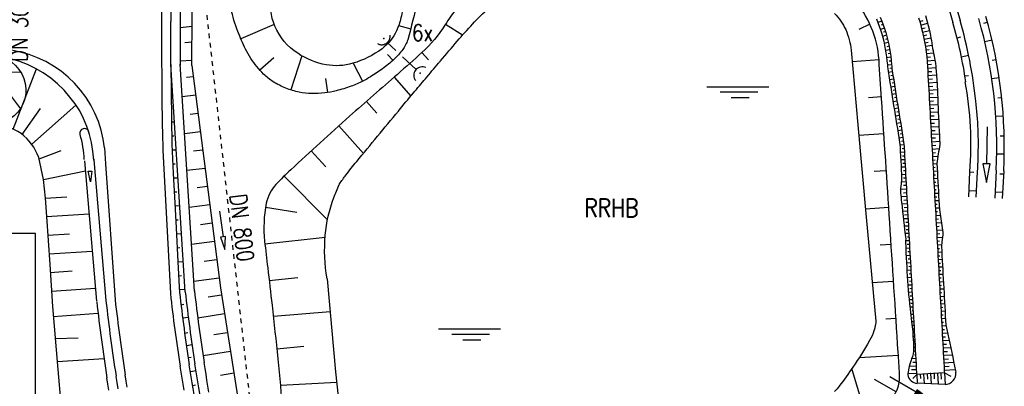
# Model space of a CAD drawing. Extents: x 0 to 1135, y 0 to 420.
# Tile 21 of 81: x 405 to 512, y 91 to 131. Entities that reach past the tile are written whole.
import ezdxf

# ---------------------------------------------------------------- set-up
doc = ezdxf.new("R2010")
doc.units = 0
doc.header["$LTSCALE"] = 2
doc.header["$MEASUREMENT"] = 0
for name, pattern in [('AUSGEZOGEN', [0]), ('GESTRICH-X2', [1.5, 1, -0.5]), ('STRICHLINIEX2', [0.5, 0.25, -0.25])]:
    doc.linetypes.add(name, pattern=pattern)
doc.layers.get('0').update_dxf_attribs({"color": 8, "linetype": 'AUSGEZOGEN'})
for name, color, linetype in [('BOESCHG', 8, 'AUSGEZOGEN'), ('Böschungen', 15, 'CONTINUOUS'), ('DURCHL', 200, 'GESTRICH-X2'), ('KANAL', 200, 'GESTRICH-X2'), ('PFEIL', 200, 'CONTINUOUS'), ('RRB', 4, 'AUSGEZOGEN'), ('RRHB', 4, 'CONTINUOUS'), ('SCHSYMBOL', 200, 'AUSGEZOGEN'), ('Strassen', 15, 'CONTINUOUS'), ('TEXTU', 4, 'CONTINUOUS'), ('Tiefenentwaesserung_und_Sammell', 15, 'CONTINUOUS'), ('TUNNEL', 15, 'CONTINUOUS'), ('Wege', 15, 'CONTINUOUS')]:
    doc.layers.add(name, color=color, linetype=linetype)
doc.styles.add('ROMANS', font='romans.shx', dxfattribs={"width": 0.8})

# ---------------------------------------------------------------- blocks, each defined once
blk = doc.blocks.new('40')
at = {"color": 0}
blk.add_arc((0.02, 0.31), 0.91, 192.5363, 347.4637, dxfattribs=at)
blk.add_point((0, 0), dxfattribs=at)
blk = doc.blocks.new('WASSER2')
at = {"layer": 'TEXTU'}
for p, q in [((-3.34, 0.01), (3.36, 0.01)), ((-1.9, -0.54), (2.16, -0.54)), ((-0.7, -1.16), (1.24, -1.16))]:
    blk.add_line(p, q, dxfattribs=at)
blk = doc.blocks.new('PFEIL2')
at = {"color": 0}
for p, q in [((0.88, 0), (-2.4, -0.01)), ((0.88, -0.27), (0.88, 0.28)), ((0.88, 0.28), (2.43, 0.01)), ((0.91, 0.27), (0.88, 0.26)), ((0.97, 0.26), (0.88, 0.25)), ((1.02, 0.25), (0.88, 0.23)), ((1.07, 0.24), (0.88, 0.21)), ((1.13, 0.23), (0.88, 0.19)), ((1.18, 0.22), (0.88, 0.17)), ((1.24, 0.21), (0.88, 0.15)), ((1.29, 0.21), (0.88, 0.14)), ((1.34, 0.2), (0.88, 0.12)), ((1.4, 0.19), (0.88, 0.1)), ((1.45, 0.18), (0.88, 0.08)), ((1.51, 0.17), (0.88, 0.06)), ((1.56, 0.16), (0.88, 0.04)), ((1.61, 0.15), (0.88, 0.02)), ((1.67, 0.14), (0.88, 0.01)), ((1.72, 0.13), (0.88, -0.01)), ((1.78, 0.12), (0.88, -0.03)), ((1.83, 0.11), (0.88, -0.05)), ((1.88, 0.1), (0.88, -0.07)), ((1.94, 0.09), (0.88, -0.09)), ((2.05, 0.08), (0.88, -0.12)), ((1.99, 0.08), (0.88, -0.11)), ((2.1, 0.07), (0.88, -0.14)), ((2.15, 0.06), (0.88, -0.16)), ((2.21, 0.05), (0.88, -0.18)), ((2.26, 0.04), (0.88, -0.2)), ((2.32, 0.03), (0.88, -0.22)), ((2.37, 0.02), (0.88, -0.23)), ((2.42, 0.01), (0.88, -0.25)), ((2.43, 0.01), (0.88, -0.27))]:
    blk.add_line(p, q, dxfattribs=at)

msp = doc.modelspace()

# ---------------------------------------------------------------- linework, layer by layer
at = {"layer": 'BOESCHG'}
for p, q in [((432.72, 130.53), (429.12, 128.98)), ((446.16, 130.4), (447.47, 130.05)), ((451.22, 130.57), (453.07, 129.39)), ((497.06, 130.54), (495.85, 129.99)), ((432.68, 126.93), (431.18, 125.57)), ((435.7, 127.13), (434.51, 123.44)), ((444.96, 127.28), (445.55, 126.65)), ((448.68, 127.49), (449.4, 126.71)), ((498.04, 126.69), (495.13, 126.49)), ((441.26, 126.33), (442.26, 124.38)), ((438.25, 124.69), (438.47, 123.17)), ((445.69, 124.84), (447.48, 122.78)), ((498.3, 122.69), (496.9, 122.6)), ((442.68, 122.21), (443.79, 120.94)), ((439.69, 119.55), (442.36, 116.58)), ((498.57, 118.7), (495.86, 118.52)), ((436.73, 116.86), (438.3, 115.14)), ((433.8, 114.14), (438.48, 109.39)), ((498.83, 114.71), (497.52, 114.63)), ((431.79, 110.79), (435.16, 110.22)), ((499.09, 110.72), (496.58, 110.56)), ((431.72, 106.8), (438.22, 107.52)), ((499.35, 106.73), (498.15, 106.65)), ((432.18, 102.83), (435.27, 103.19)), ((438.43, 103.04), (439.36, 92.98)), ((499.61, 102.74), (497.31, 102.59)), ((432.63, 98.98), (438.76, 99.5)), ((499.87, 98.75), (498.77, 98.67)), ((433, 95.45), (435.92, 95.75)), ((500.13, 94.75), (495.88, 94.48)), ((439.36, 92.98), (440.18, 85.29)), ((496.36, 89.11), (495.11, 93.32)), ((433.39, 91.53), (439.48, 91.86)), ((499.88, 90.82), (497.55, 92.16))]:
    msp.add_line(p, q, dxfattribs=at)
at = {"layer": 'BOESCHG', "flags": 128}
for points in [[(491.35, 87.73, 0.012225), (497.87, 89.57, 0.056242), (499.22, 90.16, 0.166971), (499.99, 91.04, 0.111951), (500.26, 92.73, 0.000797), (500.11, 95.08, 0.000134), (499.2, 109.12, 0.000108), (498.32, 122.49, 0.000342), (498.04, 126.71, 0.083011), (497.21, 130.2, 0.080899), (495.25, 133.32, 0.069591), (493.03, 135.23, 0.052194), (489.55, 136.98, 0.023628), (485.15, 138.42, 0.028294), (481.37, 139.23, 0.023549), (475.2, 139.9, 0.030803), (470.45, 139.9, 0.017703), (466.8, 139.54, 0.019195), (463.46, 138.96, 0.027047), (460.14, 138.07, 0.041008), (458.05, 137.18, 0.044655), (456.29, 136.05, 0.031274), (454.04, 134.07, 0.055792), (451.16, 130.46, -0.066635), (448.68, 127.49, -0.007216), (446.03, 125.13, 0.003732), (440.87, 120.6, 0.004766), (434.52, 114.82, 0.018013), (432.91, 113.22, 0.139487), (431.87, 111.19, 0.07669), (431.69, 107.11, 0.002816), (432.02, 104.23, -0.002001), (432.49, 100.17, -0.006098), (433.65, 88.62, 0.012268), (434.3, 82.89, 0.068424), (434.63, 81.71, 0.062356), (435.32, 80.55, 0.112055), (436.02, 79.97, 0.051526), (437.85, 79.28, 0.07207), (443.53, 78.62, 0.037905), (454.31, 79.75, 0.000641), (459.79, 80.75, 0.002617), (461.13, 81.01, 0.002155), (473.75, 83.53, 0.004263), (480.11, 84.89, 0.007068), (481.52, 85.23, 0.001005)], [(444.35, 138.25, -0.137881), (446.04, 136.16, -0.111585), (446.63, 132.92, -0.045866), (446.41, 131.25, -0.051993), (445.93, 129.84, -0.125256), (444.37, 127.9, -0.087861), (441.22, 126.32, -0.118047), (438.34, 126.16, -0.102246), (435.26, 127.4, -0.144335), (432.79, 130.34, -0.162277), (432.49, 133.77, -0.104677), (434.13, 137.24, -0.144272), (436.4, 138.91, -0.018781), (437.25, 139.18, -0.018796), (438.11, 139.39, -0.094694), (441.58, 139.42, -0.109889)]]:
    msp.add_lwpolyline(points, format="xyb", close=True, dxfattribs=at)
at = {"layer": 'BOESCHG'}
for points in [[(448.15, 133.1, -0.025331), (447.14, 128.87, -0.092079), (446.6, 127.8, -0.040124), (445.65, 126.74, -0.035821), (444.43, 125.74, -0.012767), (443.11, 124.86, -0.021623), (442.31, 124.4, -0.032451), (441.03, 123.84, -0.026706), (439.42, 123.35, -0.032915), (438.18, 123.13, -0.029624), (436.78, 123.06, -0.047945), (435.41, 123.21, -0.044612), (433.99, 123.63, -0.046428), (432.62, 124.33, -0.053723), (431.58, 125.16, -0.0268), (430.84, 125.98, -0.027578), (430.2, 126.85, -0.031264), (429.64, 127.85, -0.017314), (428.8, 129.75, -0.04419), (428.06, 132.24, -0.056248)], [(438.43, 103.04, -0.062826), (438.24, 107.74, -0.070776), (439.18, 111.81, -0.003483), (439.74, 113.22, -0.057188), (439.78, 113.3, -0.011797), (440.47, 114.24, -0.007305), (441.63, 115.7, -0.000815), (446.13, 121.16, -0.00226), (447.76, 123.12, -0.000128), (449.05, 124.65, -0.000115), (450.48, 126.34, -0.000934), (450.69, 126.59, -0.000109), (452.5, 128.72, -0.026072), (455.9, 132.32, -0.05705)], [(493.24, 131.7, -0.090445), (494.44, 129.96, -0.082661), (495.02, 127.73), (495.75, 119.69), (496.66, 109.68), (497.68, 98.44, -0.069191), (497.67, 98.13, -0.029023), (497.49, 97.42, -0.055696), (497.02, 96.35, -0.019127), (495.22, 93.48, -0.010609), (493.74, 91.43, -0.035963), (493.25, 90.86, -0.02868)], [(469.82, 86, -0.000012), (463.64, 85.02, -0.000238)]]:
    msp.add_lwpolyline(points, format="xyb", dxfattribs=at)
at = {"layer": 'Böschungen', "linetype": 'Continuous'}
for p, q in [((504.65, 138.36), (506.79, 130.96)), ((505.33, 133.13), (506.02, 130.74)), ((509.35, 130.66), (509.74, 130.76)), ((506.48, 129.09), (506.87, 129.18)), ((509.48, 128.68), (510.26, 128.85)), ((506.94, 127.03), (507.72, 127.2)), ((510.27, 126.66), (510.66, 126.73)), ((507.32, 124.96), (507.72, 125.01)), ((510.23, 124.68), (511.02, 124.78)), ((510.87, 122.6), (511.29, 122.64)), ((510.66, 120.62), (511.46, 120.66)), ((511.12, 118.5), (511.52, 118.5)), ((510.77, 116.53), (511.57, 116.52)), ((507.75, 111.89), (507.85, 114.6)), ((507.86, 114.59), (508.27, 114.57)), ((508.55, 111.85), (508.69, 114.6)), ((510.71, 114.75), (510.55, 111.75)), ((511.08, 114.38), (511.48, 114.36)), ((511.51, 114.71), (511.35, 111.71)), ((507.79, 112.59), (508.58, 112.55)), ((510.59, 112.42), (511.39, 112.38))]:
    msp.add_line(p, q, dxfattribs=at)
msp.add_lwpolyline([(509.71, 119.45), (509.66, 115.45), (509.26, 115.46), (509.64, 113.45), (510.06, 115.45), (509.66, 115.45)], dxfattribs=at)
for centre, radius, start, end in [((458.75, 117.1), 50, 5.905, 16.093), ((460.77, 117.31), 50, 357.0753, 16.093), ((460.77, 117.31), 50.8, 357.0753, 16.093), ((458.75, 117.1), 49.2, 8.453, 16.093), ((470.98, 117.61), 36.99, 355.3257, 10.4496), ((470.98, 117.61), 37.79, 357.7543, 7.0402), ((458.75, 117.1), 50, 357.1303, 358.8895)]:
    msp.add_arc(centre, radius, start, end, dxfattribs=at)
at = {"layer": 'DURCHL'}
msp.add_line((448.05, 125.65), (444.94, 128.57), dxfattribs=at)
at = {"layer": 'KANAL'}
msp.add_line((448.05, 125.65), (444.94, 128.57), dxfattribs=at)
at = {"layer": 'RRB', "flags": 128}
msp.add_lwpolyline([(491.35, 87.73, 0.012225), (497.87, 89.57, 0.056242), (499.22, 90.16, 0.166971), (499.99, 91.04, 0.111951), (500.26, 92.73, 0.000797), (500.11, 95.08, 0.000134), (499.2, 109.12, 0.000108), (498.32, 122.49, 0.000342), (498.04, 126.71, 0.083011), (497.21, 130.2, 0.080899), (495.25, 133.32, 0.069591), (493.03, 135.23, 0.052194), (489.55, 136.98, 0.023628), (485.15, 138.42, 0.028294), (481.37, 139.23, 0.023549), (475.2, 139.9, 0.030803), (470.45, 139.9, 0.017703), (466.8, 139.54, 0.019195), (463.46, 138.96, 0.027047), (460.14, 138.07, 0.041008), (458.05, 137.18, 0.044655), (456.29, 136.05, 0.031274), (454.04, 134.07, 0.055792), (451.16, 130.46, -0.066635), (448.68, 127.49, -0.007216), (446.03, 125.13, 0.003732), (440.87, 120.6, 0.004766), (434.52, 114.82, 0.018013), (432.91, 113.22, 0.139487), (431.87, 111.19, 0.07669), (431.69, 107.11, 0.002816), (432.02, 104.23, -0.002001), (432.49, 100.17, -0.006098), (433.65, 88.62, 0.012268), (434.3, 82.89, 0.068424), (434.63, 81.71, 0.062356), (435.32, 80.55, 0.112055), (436.02, 79.97, 0.051526), (437.85, 79.28, 0.07207), (443.53, 78.62, 0.037905), (454.31, 79.75, 0.000641), (459.79, 80.75, 0.002617), (461.13, 81.01, 0.002155), (473.75, 83.53, 0.004263), (480.11, 84.89, 0.007068), (481.52, 85.23, 0.001005)], format="xyb", close=True, dxfattribs=at)
at = {"layer": 'RRB'}
msp.add_lwpolyline([(448.15, 133.1, -0.025331), (447.14, 128.87, -0.092079), (446.6, 127.8, -0.040124), (445.65, 126.74, -0.035821), (444.43, 125.74, -0.012767), (443.11, 124.86, -0.021623), (442.31, 124.4, -0.032451), (441.03, 123.84, -0.026706), (439.42, 123.35, -0.032915), (438.18, 123.13, -0.029624), (436.78, 123.06, -0.047945), (435.41, 123.21, -0.044612), (433.99, 123.63, -0.046428), (432.62, 124.33, -0.053723), (431.58, 125.16, -0.0268), (430.84, 125.98, -0.027578), (430.2, 126.85, -0.031264), (429.64, 127.85, -0.017314), (428.8, 129.75, -0.04419), (428.06, 132.24, -0.056248)], format="xyb", dxfattribs=at)
at = {"layer": 'Strassen', "linetype": 'Continuous'}
for p, q in [((421.54, 136.34), (421.55, 130.83)), ((422.54, 136.38), (422.55, 130.83)), ((421.56, 126.18), (421.55, 130.83)), ((423.86, 130.29), (422.55, 130.16)), ((423.85, 128.6), (423.07, 128.55)), ((423.84, 126.61), (422.56, 126.57)), ((423.12, 101.62), (421.56, 126.18)), ((421.56, 126.18), (421.62, 120.36)), ((424.12, 101.68), (422.56, 126.24)), ((423.84, 126.1), (426.91, 102.04)), ((424, 124.87), (423.26, 124.77)), ((424.25, 122.89), (422.78, 122.7)), ((421.62, 120.36), (421.68, 117.6)), ((424.5, 120.91), (423.64, 120.8)), ((421.63, 119.98), (421.96, 119.98)), ((421.66, 118.47), (421.88, 118.47)), ((424.75, 118.93), (423.04, 118.71)), ((421.68, 117.6), (421.82, 114.42)), ((421.71, 116.96), (422.15, 116.97)), ((420.72, 116.26), (421.51, 101.44)), ((425.01, 116.95), (424.02, 116.83)), ((412.23, 115.79), (413.55, 100.6)), ((412.23, 115.79), (413.55, 100.6)), ((413.23, 115.88), (414.55, 100.69)), ((413.23, 115.88), (414.55, 100.69)), ((414.5, 115.47), (415.54, 100.77)), ((421.76, 115.45), (422.01, 115.46)), ((425.26, 114.97), (423.29, 114.72)), ((421.82, 114.42), (421.95, 111.88)), ((421.82, 114.42), (421.95, 111.88)), ((421.84, 113.94), (422.34, 113.96)), ((425.51, 112.99), (424.4, 112.85)), ((421.92, 112.43), (422.19, 112.44)), ((421.95, 111.88), (422.13, 108.53)), ((421.95, 111.88), (422.13, 108.53)), ((422, 110.92), (422.53, 110.95)), ((425.76, 111.01), (423.54, 110.73)), ((408.15, 109.77), (412.73, 110.05)), ((422.08, 109.41), (422.36, 109.42)), ((422.13, 108.53), (422.32, 104.88)), ((422.13, 108.53), (422.32, 104.88)), ((426.02, 109.04), (424.78, 108.88)), ((408.28, 107.75), (410.62, 107.9)), ((422.16, 107.9), (422.72, 107.93)), ((422.24, 106.39), (422.54, 106.41)), ((426.27, 107.06), (423.8, 106.74)), ((408.41, 105.74), (413.08, 106.03)), ((422.32, 104.88), (422.91, 104.91)), ((422.32, 104.88), (422.5, 101.52)), ((422.32, 104.88), (422.5, 101.52)), ((426.52, 105.08), (425.16, 104.91)), ((408.53, 103.73), (410.92, 103.88)), ((422.4, 103.37), (422.71, 103.39)), ((426.77, 103.1), (424.05, 102.75)), ((408.66, 101.71), (413.43, 102.01)), ((422.48, 101.87), (423.1, 101.9)), ((423.12, 101.62), (423.12, 101.53)), ((424.11, 101.73), (424.12, 101.58)), ((427.03, 101.26), (425.59, 101.03)), ((426.91, 102.04), (430.69, 78.17)), ((422.66, 100.21), (422.97, 100.28)), ((408.86, 98.96), (413.7, 99.32)), ((427.35, 99.23), (424.47, 98.77)), ((422.83, 98.82), (423.45, 98.87)), ((423.05, 97.16), (423.39, 97.21)), ((427.67, 97.2), (426.2, 96.97)), ((409.06, 96.57), (411.54, 96.66)), ((423.24, 95.83), (423.85, 95.93)), ((428, 95.17), (425.04, 94.7)), ((409.28, 94.09), (414.35, 94.41)), ((423.44, 94.52), (423.74, 94.57)), ((423.67, 93.01), (424.28, 93.11)), ((428.37, 92.82), (426.91, 92.59)), ((423.92, 91.51), (424.22, 91.56))]:
    msp.add_line(p, q, dxfattribs=at)
for points in [[(420.54, 137.88), (420.55, 130.16), (420.55, 129.5), (420.55, 128.83), (420.56, 128.16), (420.56, 127.5), (420.56, 126.83), (420.56, 126.17), (420.57, 125.51), (420.57, 124.84), (420.57, 124.18), (420.58, 123.52), (420.59, 122.86), (420.59, 122.2), (420.6, 121.53), (420.61, 120.87), (420.62, 120.21), (420.64, 119.55), (420.65, 118.89), (420.66, 118.23), (420.68, 117.58), (420.7, 116.92), (420.72, 116.26), (420.72, 116.17)], [(423.84, 126.1), (423.87, 131.48), (423.79, 137.49)], [(423.84, 126.1), (423.87, 131.48), (423.79, 137.49)], [(422.55, 130.83), (422.55, 130.16), (422.55, 129.5), (422.55, 128.83), (422.56, 128.17), (422.56, 127.51), (422.56, 126.84), (422.56, 126.18), (422.56, 126.09)], [(413.22, 116.02), (413.23, 115.93)], [(412.83, 114.66), (413.04, 114.66), (412.87, 113.51), (412.62, 114.65), (412.83, 114.66)], [(408.15, 109.77), (408.48, 104.57), (408.77, 100.02), (409.35, 93.23), (410, 85.74), (410.51, 79.84), (411.01, 73.97), (413.28, 64.61), (415.6, 55.01), (418.15, 44.6), (420.47, 35.22)], [(422.99, 90.99), (422.88, 91.64), (422.77, 92.28), (422.67, 92.93), (422.56, 93.58)], [(426.1, 80.18), (425.97, 80.82), (425.83, 81.47), (425.7, 82.12), (425.57, 82.77), (425.44, 83.41), (425.31, 84.06), (425.18, 84.71), (425.05, 85.35), (424.92, 86), (424.8, 86.64), (424.68, 87.29), (424.55, 87.93), (424.44, 88.58), (424.32, 89.22), (424.2, 89.87), (424.09, 90.51), (423.98, 91.16), (423.87, 91.8), (423.76, 92.45), (423.65, 93.09), (423.55, 93.74)], [(426.98, 79.01), (426.85, 79.66), (426.71, 80.3), (426.58, 80.95), (426.44, 81.6), (426.31, 82.24), (426.18, 82.89), (426.04, 83.54), (425.91, 84.18), (425.79, 84.83), (425.66, 85.47), (425.53, 86.12), (425.41, 86.76), (425.29, 87.4), (425.16, 88.05), (425.05, 88.69), (424.93, 89.33), (424.81, 89.98), (424.7, 90.62), (424.59, 91.26), (424.48, 91.91), (424.37, 92.55), (424.27, 93.19), (424.16, 93.84)], [(425.68, 90.79), (425.57, 91.43), (425.46, 92.07), (425.36, 92.71), (425.25, 93.35), (425.15, 94)], [(416.85, 91.31), (416.74, 91.98), (416.64, 92.64)], [(414.88, 90.98), (414.77, 91.66), (414.66, 92.33)], [(415.87, 91.15), (415.76, 91.82), (415.65, 92.48)]]:
    msp.add_lwpolyline(points, dxfattribs=at)
for centre, radius, start, end in [((412.23, 118.77), 0.5, 16.0681, 196.0681), ((402.2, 115.68), 10, 1.3391, 17.1412), ((402.2, 115.68), 10, 1.3391, 17.1412), ((402.2, 115.68), 11, 5.2643, 6.0463), ((597.41, 121.12), 177, 186.3818, 188.95), ((597.41, 121.12), 176, 186.3818, 188.95), ((597.41, 121.12), 176, 186.3818, 188.95), ((597.41, 121.12), 175.38, 186.3818, 188.95), ((597.41, 121.12), 175.38, 186.3818, 188.95), ((597.41, 121.12), 174.38, 186.3818, 188.95), ((597.41, 121.12), 174.38, 186.3818, 188.95), ((597.41, 121.12), 185, 186.3818, 188.95), ((597.41, 121.12), 185, 186.3818, 188.95), ((597.41, 121.12), 184, 186.3818, 188.95), ((597.41, 121.12), 184, 186.3818, 188.95), ((597.41, 121.12), 183, 186.3818, 188.95)]:
    msp.add_arc(centre, radius, start, end, dxfattribs=at)
at = {"layer": 'Tiefenentwaesserung_und_Sammell', "linetype": 'STRICHLINIEX2'}
msp.add_line((424.33, 141.46), (431.08, 81), dxfattribs=at)
at = {"layer": 'Tiefenentwaesserung_und_Sammell', "linetype": 'Continuous'}
msp.add_lwpolyline([(426.82, 110.35), (427.2, 107.58), (426.92, 107.54), (427.39, 106.19), (427.48, 107.61), (427.2, 107.58)], dxfattribs=at)
at = {"layer": 'TUNNEL'}
msp.add_lwpolyline([(363.83, 87.01), (406.94, 87.01), (406.94, 107.91), (363.83, 107.91)], close=True, dxfattribs=at)
at = {"layer": 'Wege', "linetype": 'Continuous'}
for p, q in [((498.35, 130.88), (497.92, 130.72)), ((498.35, 130.89), (498.35, 130.89)), ((502.44, 130.83), (502.81, 130.94)), ((498.62, 130.12), (498.19, 129.98)), ((498.49, 130.5), (498.27, 130.43)), ((498.74, 129.74), (498.52, 129.67)), ((498.64, 130.05), (498.64, 130.05)), ((502.55, 130.45), (503.29, 130.66)), ((502.65, 130.07), (503.02, 130.17)), ((502.75, 129.69), (503.49, 129.87)), ((498.85, 129.35), (498.41, 129.23)), ((498.95, 128.96), (498.73, 128.9)), ((498.88, 129.22), (498.88, 129.22)), ((502.83, 129.31), (503.2, 129.39)), ((502.91, 128.93), (503.65, 129.07)), ((405.31, 127.54), (404.35, 127.73)), ((499.04, 128.56), (498.6, 128.46)), ((499.2, 127.77), (498.75, 127.69)), ((499.13, 128.17), (498.9, 128.12)), ((499.09, 128.37), (499.09, 128.37)), ((502.98, 128.54), (503.35, 128.61)), ((503.05, 128.16), (503.77, 128.27)), ((503.11, 127.77), (503.47, 127.82)), ((406.25, 127.27), (405.31, 127.54)), ((407.16, 126.93), (406.25, 127.27)), ((408.05, 126.51), (407.16, 126.93)), ((499.32, 126.97), (498.86, 126.91)), ((499.26, 127.37), (499.04, 127.34)), ((499.36, 126.57), (499.13, 126.55)), ((499.24, 127.51), (499.24, 127.51)), ((503.16, 127.38), (503.93, 127.47)), ((503.2, 126.99), (503.6, 127.03)), ((503.23, 126.6), (504.07, 126.67)), ((404.55, 119.22), (407.07, 125.71)), ((408.9, 126.02), (408.05, 126.51)), ((409.7, 125.46), (408.9, 126.02)), ((499.4, 126.17), (498.94, 126.13)), ((499.43, 125.78), (499.21, 125.75)), ((503.26, 126.21), (503.7, 126.24)), ((503.28, 125.81), (504.17, 125.87)), ((402.66, 125.41), (405.34, 125.38)), ((410.46, 124.84), (409.7, 125.46)), ((411.17, 124.16), (410.46, 124.84)), ((499.49, 125.39), (499.04, 125.33)), ((499.62, 124.61), (499.17, 124.54)), ((499.55, 125), (499.33, 124.96)), ((503.3, 125.42), (503.75, 125.44)), ((503.33, 125.02), (504.23, 125.07)), ((503.35, 124.62), (503.81, 124.65)), ((403.82, 123.41), (405.31, 121.4)), ((411.81, 123.42), (411.17, 124.16)), ((412.4, 122.64), (411.81, 123.42)), ((499.74, 123.82), (499.3, 123.75)), ((499.68, 124.21), (499.46, 124.18)), ((499.8, 123.42), (499.58, 123.39)), ((503.37, 124.22), (504.29, 124.27)), ((503.39, 123.82), (503.86, 123.85)), ((503.41, 123.43), (504.35, 123.48)), ((412.91, 121.81), (412.4, 122.64)), ((499.86, 123.03), (499.43, 122.96)), ((499.93, 122.64), (499.71, 122.6)), ((499.83, 123.27), (499.83, 123.27)), ((503.44, 123.03), (503.9, 123.05)), ((503.46, 122.63), (504.38, 122.68)), ((405.51, 118.63), (407.5, 121.44)), ((406.54, 117.58), (411.31, 121.81)), ((413.36, 120.93), (412.91, 121.81)), ((499.99, 122.24), (499.56, 122.17)), ((500.11, 121.46), (499.69, 121.39)), ((500.05, 121.85), (499.84, 121.81)), ((499.98, 122.28), (499.98, 122.28)), ((503.48, 122.23), (503.94, 122.26)), ((503.5, 121.83), (504.41, 121.88)), ((503.52, 121.44), (503.97, 121.46)), ((413.74, 120.03), (413.36, 120.93)), ((500.24, 120.67), (499.81, 120.6)), ((500.18, 121.06), (499.96, 121.03)), ((500.3, 120.27), (500.09, 120.24)), ((503.55, 121.04), (504.43, 121.09)), ((503.57, 120.64), (504.01, 120.66)), ((503.59, 120.24), (504.48, 120.29)), ((414.04, 119.1), (413.74, 120.03)), ((414.26, 118.14), (414.04, 119.1)), ((500.36, 119.88), (499.94, 119.81)), ((500.43, 119.49), (500.21, 119.45)), ((500.46, 119.27), (500.46, 119.27)), ((503.61, 119.84), (504.05, 119.87)), ((503.63, 119.45), (504.52, 119.49)), ((414.41, 117.18), (414.26, 118.14)), ((500.49, 119.09), (500.06, 119.02)), ((500.61, 118.3), (500.19, 118.24)), ((500.55, 118.7), (500.34, 118.66)), ((500.61, 118.31), (500.61, 118.31)), ((503.66, 119.05), (504.1, 119.07)), ((503.68, 118.65), (504.56, 118.7)), ((503.7, 118.25), (504.14, 118.28)), ((414.41, 117.18), (414.5, 115.47)), ((500.73, 117.5), (500.3, 117.46)), ((500.68, 117.91), (500.46, 117.88)), ((500.76, 117.1), (500.54, 117.08)), ((500.75, 117.32), (500.75, 117.32)), ((503.72, 117.85), (504.6, 117.9)), ((503.74, 117.45), (504.18, 117.48)), ((503.77, 117.06), (504.54, 117.1)), ((407.34, 116), (409.72, 116.9)), ((500.78, 116.7), (500.35, 116.67)), ((500.8, 116.3), (500.59, 116.29)), ((500.8, 116.32), (500.8, 116.32)), ((503.79, 116.66), (504.13, 116.68)), ((503.81, 116.26), (504.4, 116.29)), ((500.83, 115.9), (500.39, 115.88)), ((500.87, 115.11), (500.44, 115.08)), ((500.85, 115.5), (500.63, 115.49)), ((503.83, 115.86), (504.09, 115.88)), ((503.85, 115.46), (504.29, 115.49)), ((503.88, 115.07), (504.09, 115.08)), ((407.8, 113.76), (412.33, 114.71)), ((500.91, 114.31), (500.48, 114.28)), ((500.89, 114.71), (500.67, 114.69)), ((500.94, 113.91), (500.7, 113.9)), ((503.9, 114.67), (504.33, 114.69)), ((503.92, 114.27), (504.14, 114.28)), ((503.94, 113.99), (503.94, 113.99)), ((503.94, 113.87), (504.38, 113.9)), ((501, 112.72), (500.35, 112.68)), ((500.96, 113.51), (500.44, 113.48)), ((500.98, 113.11), (500.69, 113.1)), ((503.96, 113.47), (504.18, 113.48)), ((503.99, 113.07), (504.42, 113.1)), ((503.99, 112.99), (503.99, 112.99)), ((408.03, 111.76), (410.32, 111.9)), ((501.05, 111.92), (500.41, 111.88)), ((501.02, 112.32), (500.68, 112.3)), ((504.01, 112.68), (504.23, 112.69)), ((504.03, 112.28), (504.46, 112.3)), ((504.05, 111.88), (504.27, 111.89)), ((501.09, 111.12), (500.5, 111.09)), ((501.07, 111.52), (500.73, 111.5)), ((501.11, 110.73), (500.77, 110.71)), ((504.07, 111.48), (504.51, 111.51)), ((504.1, 111.08), (504.31, 111.1)), ((504.12, 110.69), (504.55, 110.71)), ((501.13, 110.33), (500.59, 110.3)), ((501.18, 109.53), (500.68, 109.5)), ((501.16, 109.93), (500.81, 109.91)), ((504.14, 110.29), (504.37, 110.3)), ((504.16, 109.89), (504.65, 109.92)), ((501.22, 108.73), (500.77, 108.71)), ((501.2, 109.13), (500.94, 109.12)), ((504.18, 109.49), (504.45, 109.51)), ((504.21, 109.09), (504.77, 109.12)), ((504.23, 108.69), (504.53, 108.71)), ((501.27, 107.94), (500.86, 107.92)), ((501.24, 108.34), (500.98, 108.32)), ((501.29, 107.54), (501.13, 107.53)), ((504.25, 108.3), (504.89, 108.33)), ((504.27, 107.9), (504.6, 107.92)), ((504.29, 107.5), (504.89, 107.53)), ((501.31, 107.14), (500.91, 107.12)), ((501.35, 106.35), (500.92, 106.32)), ((501.33, 106.74), (501.08, 106.73)), ((504.32, 107.1), (504.58, 107.12)), ((504.34, 106.7), (504.81, 106.73)), ((501.4, 105.55), (500.96, 105.52)), ((501.38, 105.95), (501.16, 105.94)), ((504.36, 106.31), (504.58, 106.32)), ((504.38, 105.91), (504.82, 105.93)), ((504.4, 105.51), (504.62, 105.52)), ((501.44, 104.75), (501.01, 104.73)), ((501.42, 105.15), (501.2, 105.14)), ((501.46, 104.35), (501.25, 104.34)), ((501.46, 104.34), (501.46, 104.34)), ((504.43, 105.11), (504.86, 105.14)), ((504.45, 104.71), (504.67, 104.73)), ((504.46, 104.5), (504.46, 104.5)), ((504.47, 104.31), (504.9, 104.34)), ((501.49, 103.96), (501.05, 103.93)), ((501.53, 103.16), (501.09, 103.14)), ((501.51, 103.56), (501.29, 103.55)), ((501.52, 103.34), (501.52, 103.34)), ((504.49, 103.92), (504.71, 103.93)), ((504.51, 103.52), (504.95, 103.54)), ((504.51, 103.5), (504.51, 103.5)), ((501.57, 102.36), (501.14, 102.34)), ((501.55, 102.76), (501.33, 102.75)), ((504.54, 103.12), (504.75, 103.13)), ((504.56, 102.72), (504.99, 102.75)), ((504.58, 102.32), (504.8, 102.34)), ((501.62, 101.57), (501.21, 101.54)), ((501.59, 101.97), (501.38, 101.95)), ((501.64, 101.17), (501.42, 101.16)), ((504.6, 101.93), (505.04, 101.95)), ((504.62, 101.53), (504.84, 101.54)), ((504.62, 101.51), (504.62, 101.51)), ((504.65, 101.13), (505.08, 101.15)), ((501.66, 100.77), (501.3, 100.75)), ((501.7, 99.98), (501.38, 99.96)), ((501.68, 100.37), (501.47, 100.36)), ((504.67, 100.73), (504.88, 100.74)), ((504.68, 100.51), (504.68, 100.51)), ((504.69, 100.33), (505.12, 100.36)), ((501.75, 99.18), (501.47, 99.16)), ((501.73, 99.58), (501.62, 99.57)), ((504.71, 99.94), (504.93, 99.95)), ((504.73, 99.54), (505.17, 99.56)), ((504.76, 99.14), (504.97, 99.15)), ((501.79, 98.38), (501.56, 98.37)), ((501.77, 98.78), (501.66, 98.77)), ((501.81, 97.98), (501.71, 97.98)), ((501.79, 98.34), (501.79, 98.34)), ((504.78, 98.74), (505.21, 98.76)), ((504.8, 98.34), (505.02, 98.35)), ((504.82, 97.94), (505.28, 97.97)), ((501.84, 97.59), (501.65, 97.58)), ((501.88, 96.79), (501.72, 96.78)), ((501.86, 97.19), (501.75, 97.18)), ((501.85, 97.35), (501.85, 97.35)), ((504.84, 97.55), (505.11, 97.56)), ((504.87, 97.15), (505.45, 97.18)), ((504.89, 96.75), (505.21, 96.77)), ((501.92, 95.99), (501.76, 95.98)), ((501.9, 96.39), (501.79, 96.39)), ((504.91, 96.35), (505.62, 96.39)), ((504.93, 95.95), (505.32, 95.97)), ((501.97, 95.2), (501.75, 95.18)), ((501.95, 95.6), (501.84, 95.59)), ((501.99, 94.8), (501.87, 94.79)), ((504.95, 95.56), (505.78, 95.6)), ((504.98, 95.16), (505.42, 95.18)), ((505, 94.76), (505.95, 94.81)), ((502.06, 93.6), (501.31, 93.56)), ((502.01, 94.4), (501.56, 94.37)), ((502.03, 94), (501.68, 93.98)), ((505.02, 94.36), (505.53, 94.39)), ((505.04, 93.96), (506.11, 94.02)), ((505.06, 93.56), (505.63, 93.6)), ((502.1, 92.81), (501.16, 92.75)), ((502.08, 93.21), (501.56, 93.18)), ((502.11, 92.7), (501.68, 92.26)), ((505.1, 92.87), (502.11, 92.7)), ((502.11, 92.7), (502.16, 91.74)), ((502.48, 92.72), (502.51, 92.24)), ((502.86, 92.74), (502.91, 91.71)), ((503.23, 92.76), (503.26, 92.2)), ((503.6, 92.78), (503.66, 91.68)), ((503.98, 92.8), (504.01, 92.22)), ((504.35, 92.82), (504.42, 91.65)), ((504.73, 92.84), (504.76, 92.19)), ((505.09, 93.17), (506.28, 93.23)), ((505.1, 92.87), (505.8, 92.52)), ((505.1, 92.87), (505.17, 91.62)), ((505.17, 91.62), (502.16, 91.74))]:
    msp.add_line(p, q, dxfattribs=at)
for points in [[(497.76, 131.13), (497.92, 130.73), (498.07, 130.33), (498.2, 129.93), (498.33, 129.52), (498.44, 129.11), (498.55, 128.7), (498.64, 128.28), (498.72, 127.86), (498.79, 127.44), (498.85, 127.02), (498.9, 126.6), (498.94, 126.17), (498.96, 125.95), (498.98, 125.73), (499.02, 125.48), (499.06, 125.23), (499.1, 124.99), (499.14, 124.74), (499.22, 124.24), (499.3, 123.75), (499.38, 123.25), (499.46, 122.75), (499.54, 122.26), (499.62, 121.76), (499.71, 121.26), (499.79, 120.77), (499.86, 120.27), (499.94, 119.78), (500.02, 119.28), (500.1, 118.78), (500.18, 118.29), (500.22, 118.04), (500.26, 117.79), (500.31, 117.29), (500.33, 117.04), (500.34, 116.79), (500.37, 116.29), (500.4, 115.79), (500.42, 115.29), (500.45, 114.8), (500.48, 114.3), (500.47, 113.8), (500.42, 113.29), (500.39, 113.04), (500.36, 112.79), (500.35, 112.54), (500.36, 112.33), (500.4, 112.04), (500.42, 111.83), (500.45, 111.54), (500.48, 111.3), (500.53, 110.84), (500.59, 110.3), (500.65, 109.81), (500.7, 109.37), (500.76, 108.82), (500.81, 108.35), (500.84, 108.07), (500.87, 107.82), (500.9, 107.57), (500.92, 107.36), (500.91, 107.12), (500.92, 106.31), (500.92, 106.31), (500.95, 105.81), (500.97, 105.31), (501, 104.81), (501.03, 104.31), (501.06, 103.81), (501.08, 103.31), (501.11, 102.81), (501.14, 102.31), (501.18, 101.82), (501.23, 101.32), (501.29, 100.82), (501.34, 100.33), (501.4, 99.83), (501.45, 99.37), (501.52, 98.77), (501.56, 98.38), (501.62, 97.85), (501.68, 97.34), (501.71, 96.84), (501.75, 96.15), (501.77, 95.74), (501.77, 95.44), (501.75, 95.18), (501.72, 94.93), (501.65, 94.63), (501.56, 94.37), (501.52, 94.25), (501.44, 94.02), (501.37, 93.82), (501.31, 93.56), (501.27, 93.37), (501.2, 92.97), (501.16, 92.77), (501.14, 92.65), (501.14, 92.65), (501.14, 92.65)], [(498.18, 131.3), (498.35, 130.89), (498.5, 130.48), (498.64, 130.07), (498.77, 129.65), (498.88, 129.23), (498.99, 128.8), (499.09, 128.37), (499.17, 127.94), (499.24, 127.51), (499.3, 127.08), (499.35, 126.64), (499.39, 126.21), (499.41, 125.98), (499.43, 125.76), (499.47, 125.51), (499.51, 125.26), (499.55, 125.01), (499.59, 124.76), (499.67, 124.27), (499.75, 123.77), (499.83, 123.27), (499.9, 122.78), (499.98, 122.28), (500.06, 121.78), (500.14, 121.29), (500.22, 120.79), (500.3, 120.3), (500.38, 119.8), (500.46, 119.3), (500.53, 118.81), (500.61, 118.31), (500.65, 118.06), (500.69, 117.81), (500.75, 117.32), (500.76, 117.07), (500.78, 116.82), (500.8, 116.32), (500.83, 115.82), (500.86, 115.32), (500.89, 114.82), (500.91, 114.32), (500.94, 113.82), (500.97, 113.32), (501, 112.82), (501.02, 112.32), (501.05, 111.82), (501.08, 111.32), (501.11, 110.83), (501.13, 110.33), (501.16, 109.83), (501.19, 109.33), (501.22, 108.83), (501.24, 108.33), (501.27, 107.83), (501.3, 107.33), (501.33, 106.83), (501.35, 106.33), (501.38, 105.83), (501.41, 105.33), (501.44, 104.83), (501.46, 104.34), (501.49, 103.84), (501.52, 103.34), (501.55, 102.84), (501.57, 102.34), (501.6, 101.84), (501.63, 101.34), (501.66, 100.84), (501.68, 100.34), (501.71, 99.84), (501.74, 99.34), (501.77, 98.84), (501.79, 98.34), (501.82, 97.85), (501.85, 97.35), (501.88, 96.85), (501.91, 96.35), (501.93, 95.85), (501.96, 95.35), (501.99, 94.85), (502.02, 94.35), (502.04, 93.85), (502.07, 93.35), (502.1, 92.85), (502.11, 92.7)], [(502.31, 131.25), (502.47, 130.73), (502.61, 130.22), (502.75, 129.69), (502.86, 129.17), (502.97, 128.64), (503.06, 128.1), (503.13, 127.57), (503.19, 127.03), (503.24, 126.5), (503.27, 125.97), (503.3, 125.47), (503.33, 124.97), (503.36, 124.47), (503.38, 123.97), (503.41, 123.47), (503.44, 122.97), (503.47, 122.47), (503.5, 121.97), (503.52, 121.47), (503.55, 120.98), (503.58, 120.48), (503.61, 119.98), (503.63, 119.48), (503.66, 118.98), (503.69, 118.48), (503.72, 117.98), (503.74, 117.48), (503.77, 116.98), (503.8, 116.48), (503.83, 115.98), (503.85, 115.48), (503.88, 114.98), (503.91, 114.49), (503.94, 113.99), (503.96, 113.49), (503.99, 112.99), (504.02, 112.49), (504.05, 111.99), (504.07, 111.49), (504.1, 110.99), (504.13, 110.49), (504.16, 109.99), (504.18, 109.49), (504.21, 108.99), (504.24, 108.49), (504.27, 108), (504.29, 107.5), (504.32, 107), (504.35, 106.5), (504.38, 106), (504.4, 105.5), (504.43, 105), (504.46, 104.5), (504.49, 104), (504.51, 103.5), (504.54, 103), (504.57, 102.5), (504.6, 102), (504.62, 101.51), (504.65, 101.01), (504.68, 100.51), (504.71, 100.01), (504.74, 99.51), (504.76, 99.01), (504.79, 98.51), (504.82, 98.01), (504.85, 97.51), (504.87, 97.01), (504.9, 96.51), (504.93, 96.01), (504.96, 95.51), (504.98, 95.02), (505.01, 94.52), (505.04, 94.02), (505.07, 93.52), (505.09, 93.02), (505.1, 92.87)], [(503.05, 131.49), (503.21, 130.95), (503.36, 130.41), (503.49, 129.87), (503.6, 129.32), (503.65, 129.05), (503.7, 128.77), (503.74, 128.49), (503.78, 128.22), (503.83, 127.94), (503.88, 127.67), (503.94, 127.39), (504, 127.12), (504.05, 126.84), (504.09, 126.56), (504.13, 126.29), (504.16, 126.02), (504.18, 125.77), (504.2, 125.52), (504.24, 125.02), (504.27, 124.52), (504.31, 124.02), (504.33, 123.77), (504.35, 123.52), (504.36, 123.27), (504.37, 123.02), (504.38, 122.52), (504.4, 122.02), (504.42, 121.52), (504.44, 121.02), (504.46, 120.53), (504.49, 120.03), (504.51, 119.53), (504.54, 119.03), (504.57, 118.53), (504.58, 118.28), (504.59, 118.03), (504.61, 117.78), (504.62, 117.53), (504.58, 117.28), (504.53, 117.02), (504.48, 116.77), (504.44, 116.52), (504.36, 116.01), (504.29, 115.51), (504.32, 115.01), (504.34, 114.51), (504.37, 114.01), (504.4, 113.51), (504.43, 113.01), (504.45, 112.51), (504.48, 112.01), (504.51, 111.51), (504.54, 111.01), (504.56, 110.52), (504.63, 110.02), (504.71, 109.52), (504.78, 109.03), (504.82, 108.78), (504.85, 108.53), (504.9, 108.28), (504.93, 108.03), (504.92, 107.78), (504.89, 107.53), (504.87, 107.28), (504.84, 107.03), (504.79, 106.52), (504.81, 106.02), (504.84, 105.52), (504.87, 105.02), (504.89, 104.52), (504.92, 104.03), (504.95, 103.53), (504.98, 103.03), (505, 102.53), (505.03, 102.03), (505.06, 101.53), (505.09, 101.03), (505.11, 100.53), (505.14, 100.03), (505.17, 99.53), (505.2, 99.03), (505.22, 98.53), (505.27, 98.04), (505.37, 97.54), (505.48, 97.05), (505.58, 96.55), (505.69, 96.06), (505.79, 95.56), (505.89, 95.07), (506, 94.57), (506.1, 94.08), (506.21, 93.58), (506.31, 93.09), (506.34, 92.93)], [(402.31, 127.13), (402.86, 127.07), (403.4, 126.93), (403.9, 126.72), (404.38, 126.43), (404.8, 126.07), (405.16, 125.65), (405.46, 125.19), (405.69, 124.68), (405.84, 124.15), (405.9, 123.6), (405.89, 123.05), (405.79, 122.5), (405.61, 121.98), (405.36, 121.49), (405.03, 121.04), (404.64, 120.64), (404.2, 120.31), (403.71, 120.05), (403.19, 119.86), (402.65, 119.75), (402.1, 119.73)], [(410.67, 122.68), (410.03, 123.42), (409.33, 124.1), (408.59, 124.72), (407.79, 125.28), (406.95, 125.77), (406.07, 126.19), (405.16, 126.54), (404.23, 126.82), (403.28, 127.01), (402.86, 127.07)], [(413.23, 115.86), (413.13, 116.84), (413, 117.75), (412.79, 118.64), (412.5, 119.51), (412.14, 120.36), (411.72, 121.18), (411.22, 121.95), (410.67, 122.68)], [(408.16, 109.75), (408.03, 111.76), (407.8, 113.76), (407.29, 116.14)], [(503.6, 92.81), (503.6, 92.81), (503.6, 92.81), (503.59, 92.81), (503.59, 92.8), (503.59, 92.8), (503.58, 92.8), (503.58, 92.8), (503.58, 92.79), (503.58, 92.79), (503.58, 92.79), (503.58, 92.78), (503.58, 92.78)], [(503.58, 92.78), (503.58, 92.78), (503.58, 92.78), (503.58, 92.77), (503.58, 92.77), (503.58, 92.77), (503.59, 92.77), (503.59, 92.76), (503.59, 92.76), (503.59, 92.76), (503.6, 92.76), (503.6, 92.76), (503.6, 92.76), (503.61, 92.76)], [(503.63, 92.78), (503.63, 92.79), (503.63, 92.79), (503.63, 92.79), (503.63, 92.8), (503.62, 92.8), (503.62, 92.8), (503.62, 92.8), (503.62, 92.8), (503.61, 92.81), (503.61, 92.81), (503.61, 92.81), (503.6, 92.81), (503.6, 92.81)], [(503.61, 92.76), (503.61, 92.76), (503.61, 92.76), (503.62, 92.76), (503.62, 92.76), (503.62, 92.76), (503.62, 92.77), (503.63, 92.77), (503.63, 92.77), (503.63, 92.78), (503.63, 92.78), (503.63, 92.78), (503.63, 92.78)]]:
    msp.add_lwpolyline(points, dxfattribs=at)
for centre, radius, start, end in [((402.3, 114.45), 5.27, 18.7631, 89.7421), ((502.24, 92.84), 1.11, 190.2268, 266.0953), ((505.14, 92.83), 1.21, 271.6239, 4.6932)]:
    msp.add_arc(centre, radius, start, end, dxfattribs=at)

# ---------------------------------------------------------------- block references
at = {"layer": 'DURCHL', "rotation": 48.31045490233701}
msp.add_blockref('40', (444.55, 129.02), dxfattribs=at)
at = {"layer": 'KANAL', "rotation": 48.31042657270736}
msp.add_blockref('40', (444.55, 129.02), dxfattribs=at)
at = {"layer": 'PFEIL', "rotation": 329.8234712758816}
msp.add_blockref('PFEIL2', (501.3, 91.23), dxfattribs=at)
at = {"layer": 'RRB'}
for p in [(482.78, 123.77), (453.81, 97.6)]:
    msp.add_blockref('WASSER2', p, dxfattribs=at)
at = {"layer": 'SCHSYMBOL', "rotation": 231.8114618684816}
msp.add_blockref('40', (448.48, 125.24), dxfattribs=at)

# ---------------------------------------------------------------- texts
at = {"layer": 'RRHB', "style": 'ROMANS', "width": 0.8}
msp.add_text('RRHB', height=2, dxfattribs=at).set_placement((466.21, 109.69))
at = {"layer": 'SCHSYMBOL', "style": 'ROMANS', "width": 0.8}
msp.add_text('6x', height=1.8, dxfattribs=at).set_placement((447.61, 128.73))
at = {"layer": 'Tiefenentwaesserung_und_Sammell', "linetype": 'Continuous', "style": 'ROMANS', "oblique": 360, "width": 0.8}
msp.add_text('DN 800', height=1.8, rotation=276.6843, dxfattribs=at).set_placement((427.92, 112.09))
at = {"layer": 'Wege', "linetype": 'Continuous', "style": 'ROMANS', "oblique": 360, "width": 0.8}
msp.add_text('DN 300', height=1.8, rotation=88.9338, dxfattribs=at).set_placement((406.05, 126.45))

doc.saveas('drawing.dxf')
